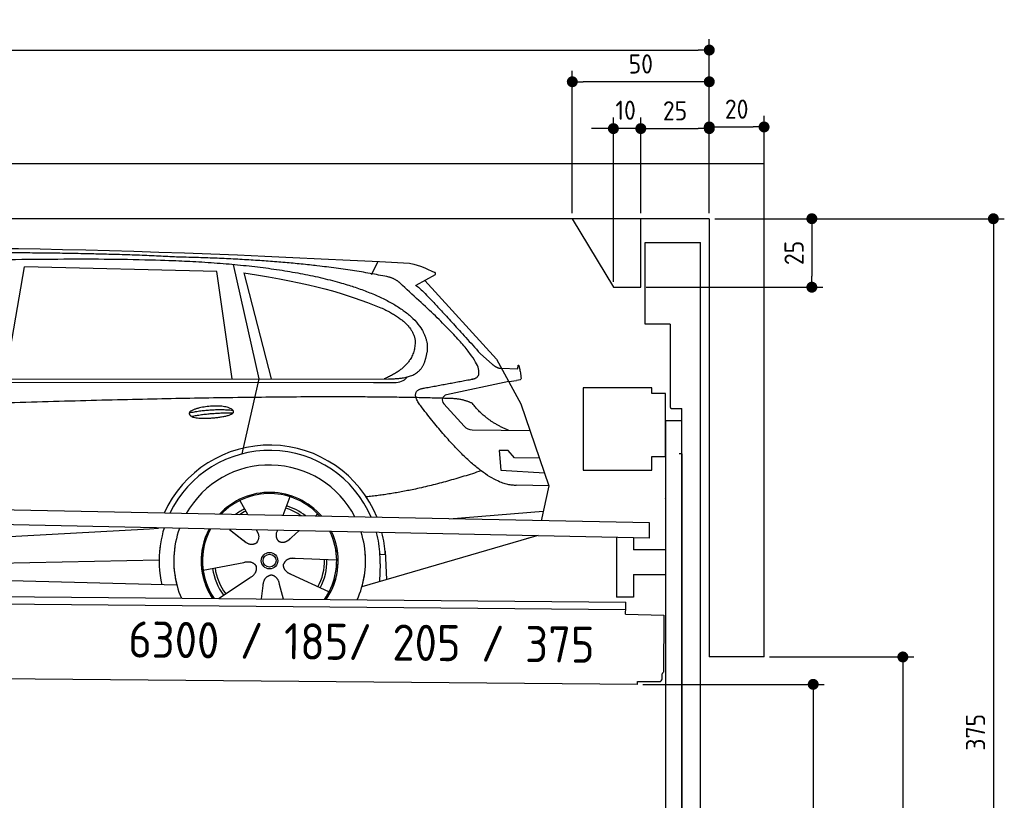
# Model space of a CAD drawing. Header units: millimetres. Extents: x -411 to 6777, y 0 to 6527.
# Tile 6 of 6: x 3183 to 6777, y 3677 to 6527. Entities that reach past the tile are written whole.
import ezdxf

# ---------------------------------------------------------------- set-up
doc = ezdxf.new("R2010")
doc.units = ezdxf.units.MM
doc.layers.add('4', color=3, linetype='Continuous')
for name, color, linetype, lineweight in [('car', 10, 'Continuous', 25), ('Freiraum', 7, 'Continuous', 25), ('Gebäude', 7, 'Continuous', 25), ('Logo', 7, 'Continuous', 25), ('Plattform', 7, 'Continuous', 25), ('Ständer vorne', 7, 'Continuous', 25), ('Tor', 200, 'Continuous', 25)]:
    doc.layers.add(name, color=color, linetype=linetype, lineweight=lineweight)
doc.styles.get("Standard").update_dxf_attribs({"font": 'ISOCP.SHX'})
doc.dimstyles.new('GEN-ISO', dxfattribs={"dimscale": 20, "dimtxt": 3.5, "dimasz": 2, "dimexe": 2, "dimexo": 1, "dimgap": 1.5, "dimtad": 1, "dimdec": 1, "dimlfac": 0.1, "dimdsep": 46, "dimtxsty": 'STANDARD', "dimblk": 'PUNKT', "dimcen": 2, "dimclrd": 256, "dimclre": 256, "dimclrt": 2, "dimadec": 0, "dimazin": 0, "dimtp": 0.1, "dimtm": 0.1, "dimtfac": 0.71, "dimtdec": 1, "dimtmove": 2, "dimatfit": 3, "dimldrblk": 'PUNKT', "dimfxl": 2, "dimtolj": 1, "dimarcsym": 0})

# ---------------------------------------------------------------- blocks, each defined once
blk = doc.blocks.new('PUNKT')
at = {"layer": '4', "color": 0, "linetype": 'ByBlock'}
blk.add_line((-0.5, 0), (-1, 0), dxfattribs=at)
at = {"layer": '4', "color": 0, "linetype": 'ByBlock', "const_width": 0.5}
blk.add_lwpolyline([(-0.25, 0, 1), (0.25, 0, 1)], format="xyb", close=True, dxfattribs=at)
blk = doc.blocks.new('*D644')
at = {"layer": '4', "lineweight": -2, "transparency": 16777216}
for p, q in [((5720, 5800), (6776.9, 5800)), ((6736.9, 5760), (6736.9, 2090)), ((6295.4, 2050), (6776.9, 2050))]:
    blk.add_line(p, q, dxfattribs=at)
at = {"layer": 'Defpoints', "color": 0, "transparency": 16777216}
for p in [(5700, 5800), (6275.4, 2050), (6736.9, 2050)]:
    blk.add_point(p, dxfattribs=at)
at = {"layer": '4', "lineweight": -2, "transparency": 16777216, "xscale": 40, "yscale": 40, "zscale": 40}
for p, rotation in [((6736.9, 5800), 90), ((6736.9, 2050), 270)]:
    blk.add_blockref('PUNKT', p, dxfattribs=dict(at, rotation=rotation))
at = {"layer": '4', "color": 2, "transparency": 16777216, "insert": (6671.9, 3925), "char_height": 70, "attachment_point": 5, "rotation": 90}
blk.add_mtext('375', dxfattribs=at)
blk = doc.blocks.new('*D646')
at = {"layer": '4', "lineweight": -2, "transparency": 16777216}
for p, q in [((5920, 4200), (6446.5, 4200)), ((6406.5, 4160), (6406.5, 2090)), ((6295.4, 2050), (6446.5, 2050))]:
    blk.add_line(p, q, dxfattribs=at)
at = {"layer": 'Defpoints', "color": 0, "transparency": 16777216}
for p in [(5900, 4200), (6275.4, 2050), (6406.5, 2050)]:
    blk.add_point(p, dxfattribs=at)
at = {"layer": '4', "lineweight": -2, "transparency": 16777216, "xscale": 40, "yscale": 40, "zscale": 40}
for p, rotation in [((6406.5, 4200), 90), ((6406.5, 2050), 270)]:
    blk.add_blockref('PUNKT', p, dxfattribs=dict(at, rotation=rotation))
at = {"layer": '4', "color": 2, "transparency": 16777216, "insert": (6341.5, 3125), "char_height": 70, "attachment_point": 5, "rotation": 90}
blk.add_mtext('H2', dxfattribs=at)
blk = doc.blocks.new('*D647')
at = {"layer": '4', "lineweight": -2, "transparency": 16777216}
for p, q in [((200, 5720.9), (200, 6455.8)), ((5700, 5920.9), (5700, 6455.8)), ((240, 6415.8), (5660, 6415.8))]:
    blk.add_line(p, q, dxfattribs=at)
at = {"layer": 'Defpoints', "color": 0, "transparency": 16777216}
for p in [(5700, 6415.8), (5700, 5900.9), (200, 5700.9)]:
    blk.add_point(p, dxfattribs=at)
at = {"layer": '4', "lineweight": -2, "transparency": 16777216, "xscale": 40, "yscale": 40, "zscale": 40, "rotation": 180}
blk.add_blockref('PUNKT', (200, 6415.8), dxfattribs=at)
at = {"layer": '4', "lineweight": -2, "transparency": 16777216, "xscale": 40, "yscale": 40, "zscale": 40}
blk.add_blockref('PUNKT', (5700, 6415.8), dxfattribs=at)
at = {"layer": '4', "color": 2, "transparency": 16777216, "insert": (2950, 6480.8), "char_height": 70, "attachment_point": 5}
blk.add_mtext('550', dxfattribs=at)
blk = doc.blocks.new('*D648')
at = {"layer": '4', "lineweight": -2, "transparency": 16777216}
for p, q in [((5457.5, 4100), (6119.3, 4100)), ((6079.3, 4060), (6079.3, 2090)), ((6099.3, 2050), (6119.3, 2050))]:
    blk.add_line(p, q, dxfattribs=at)
at = {"layer": 'Defpoints', "color": 0, "transparency": 16777216}
for p in [(5437.5, 4100), (6079.3, 2050), (6079.3, 2050)]:
    blk.add_point(p, dxfattribs=at)
at = {"layer": '4', "lineweight": -2, "transparency": 16777216, "xscale": 40, "yscale": 40, "zscale": 40}
for p, rotation in [((6079.3, 4100), 90), ((6079.3, 2050), 270)]:
    blk.add_blockref('PUNKT', p, dxfattribs=dict(at, rotation=rotation))
at = {"layer": '4', "color": 2, "transparency": 16777216, "insert": (6004.7, 2959.2), "char_height": 70, "attachment_point": 5, "rotation": 90}
blk.add_mtext('205', dxfattribs=at)
blk = doc.blocks.new('*D649')
at = {"layer": '4', "lineweight": -2, "transparency": 16777216}
for p, q in [((5450, 5971.3), (5450, 6169.1)), ((5700, 5970.9), (5700, 6169.1)), ((5490, 6129.1), (5660, 6129.1))]:
    blk.add_line(p, q, dxfattribs=at)
at = {"layer": 'Defpoints', "color": 0, "transparency": 16777216}
for p in [(5700, 6129.1), (5450, 5951.3), (5700, 5950.9)]:
    blk.add_point(p, dxfattribs=at)
at = {"layer": '4', "lineweight": -2, "transparency": 16777216, "xscale": 40, "yscale": 40, "zscale": 40, "rotation": 180}
blk.add_blockref('PUNKT', (5450, 6129.1), dxfattribs=at)
at = {"layer": '4', "lineweight": -2, "transparency": 16777216, "xscale": 40, "yscale": 40, "zscale": 40}
blk.add_blockref('PUNKT', (5700, 6129.1), dxfattribs=at)
at = {"layer": '4', "color": 2, "transparency": 16777216, "insert": (5575, 6194.2), "char_height": 70, "attachment_point": 5}
blk.add_mtext('25', dxfattribs=at)
blk = doc.blocks.new('*D650')
at = {"layer": '4', "lineweight": -2, "transparency": 16777216}
for p, q in [((5200, 5820), (5200, 6340.1)), ((5700, 5820), (5700, 6340.1)), ((5660, 6300.1), (5240, 6300.1))]:
    blk.add_line(p, q, dxfattribs=at)
at = {"layer": 'Defpoints', "color": 0, "transparency": 16777216}
for p in [(5200, 6300.1), (5200, 5800), (5700, 5800)]:
    blk.add_point(p, dxfattribs=at)
at = {"layer": '4', "lineweight": -2, "transparency": 16777216, "xscale": 40, "yscale": 40, "zscale": 40, "rotation": 180}
blk.add_blockref('PUNKT', (5200, 6300.1), dxfattribs=at)
at = {"layer": '4', "lineweight": -2, "transparency": 16777216, "xscale": 40, "yscale": 40, "zscale": 40}
blk.add_blockref('PUNKT', (5700, 6300.1), dxfattribs=at)
at = {"layer": '4', "color": 2, "transparency": 16777216, "insert": (5450, 6365.1), "char_height": 70, "attachment_point": 5}
blk.add_mtext('50', dxfattribs=at)
blk = doc.blocks.new('*D651')
at = {"layer": '4', "lineweight": -2, "transparency": 16777216}
for p, q in [((5720, 5800), (6114.4, 5800)), ((6074.4, 5760), (6074.4, 5590)), ((5470, 5550), (6114.4, 5550))]:
    blk.add_line(p, q, dxfattribs=at)
at = {"layer": 'Defpoints', "color": 0, "transparency": 16777216}
for p in [(5700, 5800), (5450, 5550), (6074.4, 5550)]:
    blk.add_point(p, dxfattribs=at)
at = {"layer": '4', "lineweight": -2, "transparency": 16777216, "xscale": 40, "yscale": 40, "zscale": 40}
for p, rotation in [((6074.4, 5800), 90), ((6074.4, 5550), 270)]:
    blk.add_blockref('PUNKT', p, dxfattribs=dict(at, rotation=rotation))
at = {"layer": '4', "color": 2, "transparency": 16777216, "insert": (6009.4, 5675), "char_height": 70, "attachment_point": 5, "rotation": 90}
blk.add_mtext('25', dxfattribs=at)
blk = doc.blocks.new('*D652')
at = {"layer": '4', "lineweight": -2, "transparency": 16777216}
for p, q in [((5350, 5570), (5350, 6169.1)), ((5450, 5820), (5450, 6169.1)), ((5310, 6129.1), (5270, 6129.1)), ((5450, 6129.1), (5350, 6129.1)), ((5490, 6129.1), (5530, 6129.1))]:
    blk.add_line(p, q, dxfattribs=at)
at = {"layer": 'Defpoints', "color": 0, "transparency": 16777216}
for p in [(5350, 6129.1), (5450, 5800), (5350, 5550)]:
    blk.add_point(p, dxfattribs=at)
at = {"layer": '4', "lineweight": -2, "transparency": 16777216, "xscale": 40, "yscale": 40, "zscale": 40}
blk.add_blockref('PUNKT', (5350, 6129.1), dxfattribs=at)
at = {"layer": '4', "lineweight": -2, "transparency": 16777216, "xscale": 40, "yscale": 40, "zscale": 40, "rotation": 180}
blk.add_blockref('PUNKT', (5450, 6129.1), dxfattribs=at)
at = {"layer": '4', "color": 2, "transparency": 16777216, "insert": (5394.7, 6196.1), "char_height": 70, "attachment_point": 5}
blk.add_mtext('10', dxfattribs=at)
blk = doc.blocks.new('Car')
at = {"layer": 'car'}
for p, q in [((4416, 5636.7), (4439.8, 5684.2)), ((3081.8, 5243.1), (3148.9, 5652.9)), ((3850.6, 5643), (3148.9, 5652.9)), ((3910.1, 5251.1), (3850.6, 5643)), ((3910.6, 5669.5), (4007.3, 5252.1)), ((3950.2, 5638.8), (4053.3, 5252.5)), ((4647.5, 5638.1), (4577.4, 5598.9)), ((4610.6, 5617.5), (4875, 5331.6)), ((4814.7, 5352.7), (4860.3, 5312.8)), ((4875, 5331.6), (4965.6, 5169.4)), ((4892.9, 5299.6), (4953.1, 5297.5)), ((1829.9, 5231), (4481.7, 5256.7)), ((4007.3, 5252.1), (3948.9, 4977.9)), ((4920.3, 5250.5), (4693.9, 5200.6)), ((4920.3, 5250.5), (4948, 5254.5)), ((1783, 5221.7), (4426.3, 5242.7)), ((4426.3, 5242.7), (4509.1, 5244.1)), ((4683.5, 5167.5), (4758.6, 5086.3)), ((4965.6, 5169.4), (5070, 4871.8)), ((4787.8, 5073.4), (4999.6, 5072.6)), ((4920.3, 4998.5), (4887.6, 4998.5)), ((4887.6, 4998.5), (4894.5, 4927.1)), ((4944.1, 4972.7), (4920.3, 4998.5)), ((5034.6, 4972.7), (4944.1, 4972.7)), ((4894.5, 4927.1), (5053.6, 4918.5)), ((5070, 4871.8), (4953.1, 4872.2)), ((5070, 4871.8), (5043.3, 4743.9)), ((4125, 4823), (4100.1, 4754)), ((3942.9, 4807.6), (3972.4, 4755.4)), ((3971.1, 4757.8), (3972.4, 4755.4)), ((4227.1, 4761.2), (4219.4, 4752.7)), ((4707.4, 4747.5), (5050.5, 4778.4)), ((1745.3, 4581.9), (3614.3, 4701.2)), ((3614.3, 4701.2), (3646.7, 4703.2)), ((3906.1, 4701.6), (3957.7, 4661.5)), ((3906.4, 4701.6), (3967.1, 4654.4)), ((4003.4, 4700.5), (4009.6, 4689.5)), ((4080.5, 4699.6), (4076.8, 4689.2)), ((4159.3, 4698.6), (4132.6, 4674.6)), ((5027.4, 4688.4), (4391.4, 4497)), ((5032.1, 4689.8), (4988.4, 4676.7)), ((4475.3, 4615.1), (4456.1, 4613.9)), ((4474.6, 4627.2), (4481.1, 4524)), ((1765.1, 4530), (3650.5, 4588.6)), ((3810.9, 4551.5), (3959.3, 4581.8)), ((4298, 4592.7), (4146.7, 4597.7)), ((4456.8, 4581.4), (4455.7, 4516.4)), ((1666.6, 4531.7), (3715.6, 4497)), ((4270.9, 4476.5), (4133, 4539.2)), ((3868.1, 4448.9), (3982.6, 4526.5)), ((4025.2, 4449), (4030.7, 4497.4)), ((4105.9, 4449), (4090.5, 4502.5))]:
    blk.add_line(p, q, dxfattribs=at)
for radius in [30.1, 23.6]:
    blk.add_circle((4053.1, 4588.8), radius, dxfattribs=at)
for centre, radius, start, end in [((4698.2, 5181), 20, 102.4358, 222.7473), ((4788, 5113.4), 40, 222.7473, 269.7861), ((4053.5, 4588.2), 422.7, 22.5487, 156.2143), ((4053.5, 4588.2), 403.4, 23.7263, 155.0367), ((4053.5, 4588.2), 350, 27.7494, 151.0136), ((4053.5, 4588.2), 250, 41.078, 137.685), ((4053.5, 4588.2), 250, 41.078, 137.685), ((4053.5, 4588.2), 250, 41.078, 137.685), ((4053.1, 4588.8), 245, 41.9641, 136.7989), ((4053.1, 4588.8), 200.6, 55.0934, 73.5463), ((4053.1, 4588.8), 209.6, 51.6404, 73.3995), ((4053.1, 4588.8), 209.6, 116.262, 127.1225), ((4053.1, 4588.8), 200.6, 116.1152, 123.6695), ((4053.1, 4588.8), 245, 41.9641, 44.7348), ((4053.5, 4588.2), 422.7, 164.0109, 164.2126), ((4053.5, 4588.2), 422.7, 164.0109, 164.2126), ((4053.5, 4588.2), 403.4, 163.2593, 179.9464), ((4053.5, 4588.2), 403.4, 163.2593, 179.9464), ((4053.5, 4588.2), 350, 160.7243, 195.1055), ((4053.5, 4588.2), 350, 160.7243, 195.1055), ((4053.5, 4588.2), 250, 152.8016, 213.8648), ((4053.5, 4588.2), 250, 152.8016, 213.4506), ((4053.5, 4588.2), 250, 152.8016, 213.4506), ((4053.1, 4588.8), 245, 152.3519, 188.7348), ((4053.1, 4588.8), 245, 152.3519, 188.7348), ((4053.5, 4588.2), 250, 326.1848, 25.8498), ((4053.5, 4588.2), 250, 326.1848, 25.8498), ((4053.1, 4588.8), 245, 0.9266, 26.2995), ((4053.5, 4588.2), 350, 344.8945, 17.9271), ((4053.5, 4588.2), 350, 344.8945, 17.9271), ((4053.5, 4588.2), 403.4, 3.6504, 15.3921), ((4053.5, 4588.2), 403.4, 3.6504, 15.3921), ((4053.5, 4588.2), 422.7, 3.6504, 14.6404), ((4053.5, 4588.2), 422.7, 3.6504, 14.6404), ((4053.5, 4588.2), 403.4, 173.0827, 193.1146), ((4053.5, 4588.2), 350, 172.1254, 203.4635), ((4053.5, 4588.2), 250, 169.2195, 213.8648), ((4053.1, 4588.8), 245, 169.1336, 214.8006), ((4053.1, 4588.8), 245, 325.2489, 9.5178), ((4053.5, 4588.2), 250, 326.1848, 9.4319), ((4053.5, 4588.2), 350, 336.586, 6.526), ((4053.5, 4588.2), 403.4, 359.0315, 5.5686), ((4053.5, 4588.2), 422.7, 3.6504, 3.7403), ((4053.1, 4588.8), 200.6, 332.1152, 1.5463), ((4053.1, 4588.8), 209.6, 332.262, 1.3995), ((4053.1, 4588.8), 209.6, 188.262, 217.3995), ((4053.1, 4588.8), 200.6, 188.1152, 217.5463)]:
    blk.add_arc(centre, radius, start, end, dxfattribs=at)
for points, degree in [([(2208.8, 5672.9), (2495.8, 5737.1), (3380.9, 5732), (4553.4, 5679.4)], 3), ([(3703.5, 5694.3), (3355.1, 5710.5), (2739.2, 5700.1)], 2), ([(4479.1, 5628.3), (4177.9, 5688.2), (3703.5, 5694.3)], 2), ([(4553.4, 5679.4), (4600.3, 5670.4), (4609.2, 5662.2), (4646.7, 5646.7)], 3), ([(4647.5, 5638.1), (4649.1, 5639.7), (4649.8, 5642.8), (4649.2, 5645.6), (4646.7, 5646.7)], 4), ([(3950.2, 5638.8), (4204.6, 5602.2), (4318.1, 5567.6), (4451.4, 5516.1)], 3), ([(4528.7, 5598), (4510.6, 5619.7), (4479.1, 5628.3)], 2), ([(4793.6, 5260), (4882.8, 5288.8), (4528.7, 5598)], 2), ([(4577.4, 5598.9), (4585.2, 5603.3), (4814.7, 5352.7)], 2), ([(4451.4, 5516.1), (4566, 5465.1), (4576.8, 5400.1)], 2), ([(4576.8, 5400.1), (4582.4, 5305.6), (4465.1, 5256.5)], 2), ([(4481.7, 5256.7), (4531.8, 5257.2), (4604.8, 5262.5), (4612.5, 5309.4), (4620.8, 5352.6)], 4), ([(4860.3, 5312.8), (4868.6, 5305.6), (4881.9, 5298), (4891, 5298), (4892.9, 5299.6)], 4), ([(4953.1, 5297.5), (4954.3, 5336.4), (4965.6, 5262.2)], 2), ([(4509.1, 5244.1), (4528.4, 5244.9), (4543.1, 5254), (4550.4, 5264.3)], 3), ([(4580.3, 5277.2), (4580.4, 5277.3), (4580.5, 5277.3), (4580.5, 5277.3)], 3), ([(4965.6, 5262.2), (4965.9, 5258.5), (4960.4, 5256.8), (4948, 5254.5)], 3), ([(4599.5, 5159.2), (4555.1, 5217.5), (4615, 5224.7)], 2), ([(4701, 5187), (3824.4, 5207.4), (1392.3, 5072.9)], 2), ([(4788.9, 5169.4), (4751.4, 5187.5), (4701, 5187)], 2), ([(4953.1, 4872.2), (4827.4, 4864), (4599.5, 5159.2)], 2), ([(4920.3, 5072.9), (4834.6, 5108), (4788.9, 5169.4)], 2), ([(3755.6, 5126.2), (3831, 5143.1), (3914.5, 5137.3)], 2), ([(3762.8, 5113.4), (3836.8, 5128), (3914.7, 5127.3)], 2), ([(4821.2, 4923.6), (4596.5, 4846.1), (4403.7, 4824.9)], 2), ([(3958, 4661.5), (3981.5, 4639.8), (4004.7, 4653.4)], 2), ([(3959.3, 4581.8), (3989.9, 4590.8), (4004.7, 4568.4)], 2), ([(3982.6, 4526.5), (4010.4, 4542.2), (4004.7, 4568.4)], 2), ([(4133, 4539.2), (4102.9, 4550), (4104.2, 4576.8)], 2), ([(4146.7, 4597.7), (4115, 4601.4), (4104.2, 4576.8)], 2), ([(4030.7, 4497.4), (4031.6, 4529.4), (4057.5, 4536.5)], 2), ([(4090.5, 4502.5), (4084.2, 4533.8), (4057.5, 4536.5)], 2)]:
    blk.add_open_spline(points, degree=degree, dxfattribs=at)
for points, degree, knots in [([(2378.5, 5660.7), (2405, 5663), (2544.4, 5666.1), (3565.6, 5695.6), (4185.9, 5694.9), (4642.9, 5526.4), (4620.8, 5352.6)], 4, [0.0821318, 0.0821318, 0.0821318, 0.0821318, 0.0821318, 0.258851, 0.508851, 1, 1, 1, 1, 1]), ([(4615, 5224.7), (4781.6, 5257.3), (4784.5, 5257.9), (4792.8, 5259.8), (4793.6, 5260)], 1, [0.1611508, 0.1611508, 1, 1.0196119, 1.078724, 1.0847856, 1.0847856]), ([(3762.8, 5113.4), (3739.2, 5129.8), (3784.6, 5145.5), (3867.3, 5165.7), (3960.3, 5132.6), (3898.3, 5108.8), (3789.2, 5101.6), (3767.7, 5110.4), (3762.8, 5113.4)], 5, [0, 0, 0, 0, 0, 0, 0.300106, 0.500106, 0.700106, 1, 1, 1, 1, 1, 1]), ([(4009.6, 4689.5), (4011.3, 4685.5), (4012.3, 4681.5), (4012.6, 4677.6), (4013.4, 4669), (4010.7, 4660.9), (4004.7, 4653.4)], 3, [0.2167758, 0.2167758, 0.2167758, 0.2167758, 0.4600873, 0.4600873, 0.4600873, 1, 1, 1, 1]), ([(4076.8, 4689.2), (4076.3, 4686.1), (4076, 4683.1), (4076.1, 4680.1), (4076.5, 4677.3), (4077.3, 4671.6), (4079.4, 4666.2), (4083, 4661.7), (4087.9, 4658.8)], 4, [0.3191838, 0.3191838, 0.3191838, 0.3191838, 0.3191838, 0.5438253, 0.5438253, 0.5438253, 0.5438253, 1, 1, 1, 1, 1]), ([(4132.6, 4674.6), (4132.6, 4674.6), (4132.6, 4674.6), (4132.6, 4674.6), (4132.6, 4674.6), (4123.5, 4664.8), (4112.9, 4654.7), (4098.7, 4652.2), (4087.9, 4658.8)], 4, [-0.000003, -0.000003, -0.000003, -0.000003, -0.000003, 0, 0, 0, 0, 1, 1, 1, 1, 1])]:
    blk.add_open_spline(points, degree=degree, knots=knots, dxfattribs=at)
blk = doc.blocks.new('*D658')
at = {"layer": '4', "lineweight": -2, "transparency": 16777216}
for p, q in [((5700, 5820), (5700, 6175.1)), ((5900, 5970.8), (5900, 6175.1)), ((5740, 6135.1), (5860, 6135.1))]:
    blk.add_line(p, q, dxfattribs=at)
at = {"layer": 'Defpoints', "color": 0, "transparency": 16777216}
for p in [(5900, 6135.1), (5900, 5950.8), (5700, 5800)]:
    blk.add_point(p, dxfattribs=at)
at = {"layer": '4', "lineweight": -2, "transparency": 16777216, "xscale": 40, "yscale": 40, "zscale": 40, "rotation": 180}
blk.add_blockref('PUNKT', (5700, 6135.1), dxfattribs=at)
at = {"layer": '4', "lineweight": -2, "transparency": 16777216, "xscale": 40, "yscale": 40, "zscale": 40}
blk.add_blockref('PUNKT', (5900, 6135.1), dxfattribs=at)
at = {"layer": '4', "color": 2, "transparency": 16777216, "insert": (5800, 6200.1), "char_height": 70, "attachment_point": 5}
blk.add_mtext('20', dxfattribs=at)
blk = doc.blocks.new('Plattform OG 6200 550')
at = {"layer": 'Plattform'}
for p, q in [((5482.3, 4689.6), (348.5, 4792)), ((5481.2, 4633.6), (347.5, 4741)), ((5481.2, 4633.6), (5482.3, 4689.5)), ((5361.5, 4636.1), (5361.5, 4418.3)), ((5423.5, 4634.7), (5423.5, 4590.8)), ((5539.9, 4590.8), (5423.5, 4590.8)), ((5423.5, 4500.8), (5423.5, 4418.3)), ((5423.5, 4500.8), (5539.9, 4500.8)), ((440.2, 4443.6), (5395, 4400.4)), ((446, 4416.5), (5394.8, 4373.4)), ((5423.5, 4418.3), (5361.5, 4418.3)), ((5394.9, 4380.2), (5395, 4395.2)), ((5395, 4395.2), (5395, 4400.4)), ((5394.7, 4356.2), (5394.9, 4380.2)), ((5394.7, 4356.2), (5534.1, 4353)), ((5534.1, 4353), (5532.3, 4144)), ((5437.5, 4100), (372.6, 4144.2)), ((5527.6, 4120.1), (5527.8, 4138.2)), ((5437.5, 4100), (5437.5, 4110.8)), ((5437.5, 4110.8), (5517.5, 4110.1))]:
    blk.add_line(p, q, dxfattribs=at)
for centre, radius, start, end in [((5526.2, 4144.1), 6.08, 284.5689, 358.9086), ((5517.6, 4120.1), 10, 269.5, 359.5)]:
    blk.add_arc(centre, radius, start, end, dxfattribs=at)
blk = doc.blocks.new('Ständer vorne ab 340')
at = {"layer": 'Ständer vorne'}
for p, q in [((5240, 5182), (5240, 4882)), ((5490, 5182), (5240, 5182)), ((5490, 5162), (5490, 5182)), ((5540, 5162), (5490, 5162)), ((5540, 4932), (5540, 5162)), ((5540.2, 5062), (5539.8, 5062)), ((5540, 5062), (5540, 2050)), ((5600, 5062), (5540, 5062)), ((5600, 2048.7), (5600, 5062)), ((5490, 4882), (5490, 4932)), ((5490, 4932), (5540, 4932)), ((5240, 4882), (5490, 4882)), ((5540, 4777.4), (5540, 4778.4)), ((5511.2, 2045), (5511.2, 2037)), ((5595.1, 2045), (5511.2, 2045)), ((5511.2, 2037), (5600, 2037)), ((5600, 2037), (5600, 2040))]:
    blk.add_line(p, q, dxfattribs=at)
blk = doc.blocks.new('Tor ab 370 Gebäude')
at = {"layer": 'Tor'}
for p, q in [((5465.6, 5414.5), (5465.6, 5713)), ((5465.6, 5713), (5668, 5713)), ((5668, 2037), (5668, 5713)), ((5557, 5414.5), (5465.6, 5414.5)), ((5557, 5414.5), (5557, 5113)), ((5562, 5107.1), (5600, 5107)), ((5600, 4942), (5600, 5107)), ((5600, 4942), (5590, 4942)), ((5600, 4942), (5600, 2037)), ((5600, 2037), (5600, 4942)), ((5668, 2037), (5600, 2037))]:
    blk.add_line(p, q, dxfattribs=at)
blk.add_arc((5563, 5113), 6, 180, 260.4059, dxfattribs=at)
blk = doc.blocks.new('Gebäude_375_GT185')
at = {"layer": 'Freiraum'}
blk.add_lwpolyline([(5200, 5800), (5350, 5550), (5450, 5550), (5450, 5800)], dxfattribs=at)
at = {"layer": 'Gebäude'}
for p, q in [((5900, 6000), (0, 6000)), ((5900, 4200), (5900, 6000)), ((5700, 5800), (200, 5800)), ((5700, 5800), (5700, 4200)), ((5900, 4200), (5700, 4200))]:
    blk.add_line(p, q, dxfattribs=at)

msp = doc.modelspace()

# ---------------------------------------------------------------- block references
msp.add_blockref('Gebäude_375_GT185', (0, 0))
at = {"layer": 'car', "rotation": 359.4752422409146}
msp.add_blockref('Car', (0, 0), dxfattribs=at)
at = {"layer": 'Plattform'}
msp.add_blockref('Plattform OG 6200 550', (0, 0), dxfattribs=at)
at = {"layer": 'Ständer vorne'}
msp.add_blockref('Ständer vorne ab 340', (0, 0), dxfattribs=at)
at = {"layer": 'Tor', "linetype": 'ByBlock'}
msp.add_blockref('Tor ab 370 Gebäude', (0, 0), dxfattribs=at)

# ---------------------------------------------------------------- texts
at = {"layer": 'Logo'}
msp.add_text('6300 / 185/ 205 / 375', height=132, rotation=359.32366, dxfattribs=at).set_placement((3578.89, 4198.28))

# ---------------------------------------------------------------- dimensions: what is measured, and where the dimension line sits
at = {"layer": '4'}
for base, p1, p2, override, picture, middle in [((5700, 6415.8), (200, 5700.88), (5700, 5900.88), {"dimtdec": 3, "dimtolj": 0}, '*D647', (2950, 6480.8)), ((5200, 6300.12), (5700, 5800), (5200, 5800), {"dimtdec": 3, "dimtolj": 0}, '*D650', (5450, 6365.12)), ((5700, 6129.15), (5449.99, 5951.29), (5700, 5950.88), {"dimtdec": 3, "dimtolj": 0}, '*D649', (5575, 6194.16)), ((5900, 6135.09), (5700, 5800), (5900, 5950.82), {"dimtol": 0, "dimlim": 0, "dimtp": 0.1, "dimtm": 0.1, "dimtfac": 0.71, "dimtdec": 3, "dimtolj": 0, "dimtzin": 8}, '*D658', (5800, 6200.1))]:
    dim = msp.add_linear_dim(base=base, p1=p1, p2=p2, dimstyle='GEN-ISO', override=override, dxfattribs=at)
    dim.commit()
    dim.dimension.update_dxf_attribs({"geometry": picture, "text_midpoint": middle})
dim = msp.add_linear_dim(base=(5350, 6129.15), p1=(5449.99, 5800), p2=(5350, 5550), dimstyle='GEN-ISO', override={"dimtdec": 3, "dimtolj": 0}, dxfattribs=at)
dim.commit()
dim.dimension.update_dxf_attribs({"geometry": '*D652', "text_midpoint": (5394.75, 6196.13), "dimtype": 160})
for base, p2, override, picture, middle in [((6074.39, 5550), (5450, 5550), {"dimtdec": 3, "dimtolj": 0}, '*D651', (6009.39, 5675)), ((6736.86, 2050), (6275.45, 2050), {"dimdec": 0, "dimtdec": 3, "dimtolj": 0}, '*D644', (6671.86, 3925))]:
    dim = msp.add_linear_dim(base=base, p1=(5700, 5800), p2=p2, angle=90, dimstyle='GEN-ISO', override=override, dxfattribs=at)
    dim.commit()
    dim.dimension.update_dxf_attribs({"geometry": picture, "text_midpoint": middle})
dim = msp.add_linear_dim(base=(6406.55, 2050), p1=(5900, 4200), p2=(6275.45, 2050), angle=90, text='H2', dimstyle='GEN-ISO', override={"dimdec": 0, "dimtdec": 3, "dimtolj": 0}, dxfattribs=at)
dim.commit()
dim.dimension.update_dxf_attribs({"geometry": '*D646', "text_midpoint": (6341.54, 3125)})
dim = msp.add_linear_dim(base=(6079.31, 2050), p1=(5437.5, 4099.97), p2=(6079.31, 2050), angle=90, dimstyle='GEN-ISO', override={"dimtdec": 3, "dimtolj": 0}, dxfattribs=at)
dim.commit()
dim.dimension.update_dxf_attribs({"geometry": '*D648', "text_midpoint": (6004.71, 2959.23), "dimtype": 160})

doc.saveas('drawing.dxf')
